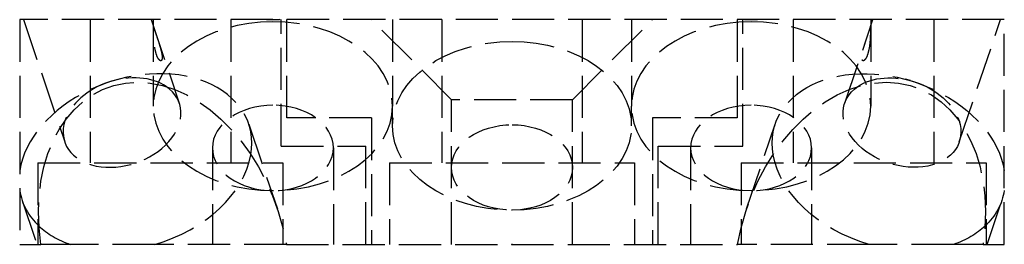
# Model space of a CAD drawing. Header units: millimetres. Extents: x -17.5 to 17.5, y 0 to 8.
import ezdxf

# ---------------------------------------------------------------- set-up
doc = ezdxf.new("R2010")
doc.units = ezdxf.units.MM
doc.header["$LTSCALE"] = 10
doc.linetypes.add('ALLCAD_Strich', pattern=[0.2, 0.15, -0.05])
doc.layers.add('BESCH_KONT_sich_schn_grun_2d', color=10, linetype='Continuous')

msp = doc.modelspace()

# ---------------------------------------------------------------- linework, layer by layer
at = {"layer": 'BESCH_KONT_sich_schn_grun_2d', "linetype": 'ALLCAD_Strich'}
for p, q in [((17.49999999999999, 8), (-17.50000000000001, 8)), ((-17.50000000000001, 8), (-17.50000000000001, 0)), ((-17.36914777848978, 8), (-15.90032964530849, 3.647946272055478)), ((-15.00000000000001, 7.999999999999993), (-15.00000000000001, 2.899999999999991)), ((-12.83085222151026, 8), (-11.82611284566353, 5.022994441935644)), ((-12.75, 8), (-12.75, 4.918881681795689)), ((-10.00000000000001, 7.999999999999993), (-10.00000000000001, 2.899999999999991)), ((-8.200000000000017, 3.5), (-8.200000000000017, 8)), ((-8.000000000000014, 4.5), (-8.000000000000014, 8)), ((-2.150000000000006, 5.149999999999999), (-5, 8)), ((-4.25, 8), (-4.25, 4.918881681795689)), ((-2.500000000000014, 7.999999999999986), (-2.500000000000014, 2.899999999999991)), ((2.150000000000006, 5.150000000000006), (5, 8)), ((2.499999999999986, 7.999999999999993), (2.499999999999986, 2.899999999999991)), ((4.25, 8), (4.25, 4.918881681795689)), ((7.999999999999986, 8), (7.999999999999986, 4.5)), ((8.199999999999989, 3.5), (8.199999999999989, 8)), ((9.999999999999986, 8), (9.999999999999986, 2.899999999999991)), ((11.82611284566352, 5.022994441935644), (12.83085222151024, 8)), ((12.75, 8), (12.75, 4.918881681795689)), ((14.99999999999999, 8), (14.99999999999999, 2.899999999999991)), ((15.90032964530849, 3.647946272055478), (17.36914777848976, 8)), ((17.49999999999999, 0), (17.49999999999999, 8)), ((-14.52735011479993, 5.706355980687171), (-14.70024861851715, 5.635625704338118)), ((-14.16564109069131, 5.82843277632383), (-13.98524240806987, 5.876940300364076)), ((14.1656410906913, 5.82843277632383), (13.98524240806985, 5.876940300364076)), ((14.52735011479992, 5.706355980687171), (14.70024861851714, 5.635625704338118)), ((-4.250000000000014, 4.221825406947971), (-4.250000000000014, 4.918881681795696)), ((2.149999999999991, 5.150000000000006), (-2.150000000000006, 5.150000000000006)), ((-2.150000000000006, 0), (-2.150000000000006, 5.149999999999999)), ((2.149999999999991, 0), (2.149999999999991, 5.150000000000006)), ((4.249999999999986, 4.221825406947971), (4.249999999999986, 4.918881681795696)), ((-9.36059355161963, 4.28479475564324), (-8.341053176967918, 1.26393438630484)), ((-5.000000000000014, 4.5), (-8.000000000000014, 4.5)), ((-5.000000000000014, 4.5), (-5.000000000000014, 0)), ((7.999999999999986, 4.5), (5, 4.5)), ((5, 4.5), (4.999999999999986, 0)), ((8.341053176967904, 1.26393438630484), (9.360593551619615, 4.28479475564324)), ((-10.65000000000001, 3.433957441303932), (-10.65000000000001, 0)), ((-8.200000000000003, 3.5), (-5.200000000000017, 3.5)), ((-6.350000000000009, 3.433957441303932), (-6.350000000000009, 0)), ((-5.200000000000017, -1.4210854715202e-14), (-5.200000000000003, 3.5)), ((5.199999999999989, 3.5), (8.199999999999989, 3.5)), ((5.199999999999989, 0), (5.199999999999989, 3.5)), ((6.349999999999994, 3.433957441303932), (6.349999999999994, 0)), ((10.64999999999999, 3.433957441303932), (10.64999999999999, 0)), ((-16.85000000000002, 2.899999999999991), (-8.15000000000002, 2.899999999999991)), ((-16.85000000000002, 2.899999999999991), (-16.85000000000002, -1.4210854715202e-14)), ((-8.15000000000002, 2.899999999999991), (-8.15000000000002, -1.4210854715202e-14)), ((-4.350000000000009, 2.899999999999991), (4.34999999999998, 2.899999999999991)), ((-4.350000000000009, 2.899999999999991), (-4.350000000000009, 0)), ((4.34999999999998, 2.900000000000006), (4.34999999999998, 0)), ((8.149999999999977, 2.900000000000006), (16.84999999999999, 2.900000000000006)), ((8.149999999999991, 2.899999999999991), (8.149999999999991, 0)), ((16.84999999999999, 2.900000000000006), (16.84999999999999, 0)), ((-17.41427792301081, 1.566676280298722), (-16.88552467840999, 0)), ((16.88552467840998, 0), (17.4142779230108, 1.566676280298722)), ((-17.50000000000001, 0), (-16.74603914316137, 0)), ((-15.69707698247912, 0), (-16.74603914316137, 0)), ((-8.020252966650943, 0), (-12.69782592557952, 0)), ((-8.020252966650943, 0), (8.02025296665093, 0)), ((-0.007131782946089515, 0.004999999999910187), (-0.0098449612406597, 0.004999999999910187)), ((-0.0098449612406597, 0.004999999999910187), (-0.0098449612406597, -8.526512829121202e-14)), ((-0.008139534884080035, 0.004999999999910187), (-0.008139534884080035, -8.526512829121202e-14)), ((-0.006356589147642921, 0.004999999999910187), (-0.007131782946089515, 0.004999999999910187)), ((-0.007131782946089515, 0.004999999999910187), (-0.007131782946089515, -8.526512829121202e-14)), ((-0.006976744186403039, 0.004999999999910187), (-0.006976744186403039, -8.526512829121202e-14)), ((-0.006511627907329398, 0.004999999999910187), (-0.006511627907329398, -8.526512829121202e-14)), ((-0.006356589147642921, 0.004999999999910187), (-0.006356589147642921, -8.526512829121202e-14)), ((-0.006356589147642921, 0.004999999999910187), (-0.003643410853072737, 0.004999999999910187)), ((-0.005348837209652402, 0.004999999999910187), (-0.005348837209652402, -8.526512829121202e-14)), ((-0.003643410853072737, 0.004999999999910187), (-0.003643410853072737, -8.526512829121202e-14)), ((0.001007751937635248, 0.004999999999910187), (-0.002713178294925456, 0.004999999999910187)), ((-0.002713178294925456, 0.004999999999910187), (-0.002713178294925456, -8.526512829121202e-14)), ((-0.001007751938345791, 0.004999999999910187), (-0.001007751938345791, -8.526512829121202e-14)), ((-0.000987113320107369, -8.526512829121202e-14), (-0.000987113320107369, 0.004999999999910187)), ((0.000563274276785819, 0.004999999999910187), (0.000563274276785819, -8.526512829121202e-14)), ((0.001007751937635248, 0.004999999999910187), (0.003178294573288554, 0.004999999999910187)), ((0.001007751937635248, 0.004999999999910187), (0.001007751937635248, -8.526512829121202e-14)), ((0.00149350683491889, 0.004999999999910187), (0.00149350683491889, -8.526512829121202e-14)), ((0.003178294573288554, 0.004999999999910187), (0.003178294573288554, -8.526512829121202e-14)), ((0.006666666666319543, 0.004999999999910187), (0.003953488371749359, 0.004999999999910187)), ((0.003953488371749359, 0.004999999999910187), (0.003953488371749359, -8.526512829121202e-14)), ((0.005658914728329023, 0.004999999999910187), (0.005658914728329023, -8.526512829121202e-14)), ((0.007441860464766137, 0.004999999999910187), (0.006666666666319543, 0.004999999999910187)), ((0.006666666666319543, 0.004999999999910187), (0.006666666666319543, -8.526512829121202e-14)), ((0.006821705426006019, 0.004999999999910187), (0.006821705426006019, -8.526512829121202e-14)), ((0.00728682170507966, 0.004999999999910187), (0.00728682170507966, -8.526512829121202e-14)), ((0.007441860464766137, 0.004999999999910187), (0.007441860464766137, -8.526512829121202e-14)), ((0.007441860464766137, 0.004999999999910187), (0.01015503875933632, 0.004999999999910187)), ((0.008449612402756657, 0.004999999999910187), (0.008449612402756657, -8.526512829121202e-14)), ((0.01015503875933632, 0.004999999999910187), (0.01015503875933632, -8.526512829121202e-14)), ((12.69782592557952, 0), (8.02025296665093, 0)), ((16.74603914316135, 0), (15.6970769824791, 0)), ((16.74603914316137, 0), (17.49999999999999, 0))]:
    msp.add_line(p, q, dxfattribs=at)
at = {"layer": 'BESCH_KONT_sich_schn_grun_2d', "linetype": 'ALLCAD_Strich', "extrusion": (0, 0, -1)}
for centre, major_axis, ratio, start_param, end_param in [((-8.5, 4.918881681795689), (-4.25, 0), 0.7071067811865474, 1.570796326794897, 7.853981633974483), ((-8.500000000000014, 11.00000000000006), (-4.250000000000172, 3.58046925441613e-15), 0.7071067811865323, -1.62965383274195, -1.511938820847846), ((8.5, 4.918881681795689), (-4.25, 0), 0.7071067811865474, 1.570796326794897, 7.853981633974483), ((8.5, 11.00000000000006), (-4.250000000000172, 3.58046925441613e-15), 0.7071067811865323, -1.62965383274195, -1.511938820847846), ((13.3874357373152, 2.925735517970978), (-4.026842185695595, 1.359059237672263), 0.7057065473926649, -0.3612079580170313, 2.793666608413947), ((13.863221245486, 4.335470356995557), (2.037108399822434, -0.6875240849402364), 0.705706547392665, -2.653317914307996, -1.570796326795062), ((-12.36789536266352, -0.09512485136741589), (-1.925813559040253, 5.706114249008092), 0.7057065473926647, -1.320758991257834, 1.78839813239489), ((12.3678953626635, -0.09512485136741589), (1.925813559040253, 5.706114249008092), 0.7057065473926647, -1.78839813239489, 1.320758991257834), ((13.863221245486, 4.335470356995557), (2.037108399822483, -0.6875240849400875), 0.7057065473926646, -0.4882747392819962, 3.629867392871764), ((13.863221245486, 4.335470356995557), (2.03710839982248, -0.6875240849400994), 0.7057065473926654, -1.570796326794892, -0.4882747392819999), ((-8.5, 3.433957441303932), (-2.150000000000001, 0), 0.7071067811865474, 1.570796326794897, 7.853981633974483), ((8.5, 3.433957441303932), (-2.150000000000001, 0), 0.7071067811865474, 1.570796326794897, 7.853981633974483), ((13.3874357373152, 2.925735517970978), (-4.026842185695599, 1.359059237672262), 0.7057065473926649, -1.637242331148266, -0.3612079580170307), ((13.38743573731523, 2.925735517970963), (4.026842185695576, -1.359059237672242), 0.7057065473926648, -0.1197130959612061, 0.3612079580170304)]:
    msp.add_ellipse(centre, major_axis=major_axis, ratio=ratio, start_param=start_param, end_param=end_param, dxfattribs=at)
at = {"layer": 'BESCH_KONT_sich_schn_grun_2d', "linetype": 'ALLCAD_Strich'}
for centre, major_axis, ratio, start_param, end_param in [((-1.4210854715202e-14, 4.221825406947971), (-4.25, 0), 0.7071067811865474, -1.570796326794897, 4.71238898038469), ((-13.38743573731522, 2.925735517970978), (4.026842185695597, 1.359059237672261), 0.7057065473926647, -0.3612079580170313, 2.793666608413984), ((-13.86322124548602, 4.335470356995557), (-2.037108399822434, -0.6875240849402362), 0.705706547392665, -2.653317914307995, -1.570796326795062), ((-13.86322124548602, 4.335470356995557), (-2.037108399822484, -0.6875240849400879), 0.7057065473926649, -0.4882747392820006, 3.629867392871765), ((-13.86322124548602, 4.335470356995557), (-2.03710839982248, -0.687524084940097), 0.7057065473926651, -1.570796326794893, -0.4882747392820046), ((-1.4210854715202e-14, 2.736901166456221), (-2.150000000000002, 0), 0.7071067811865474, -1.570796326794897, 4.71238898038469), ((-13.38743573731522, 2.925735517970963), (4.026842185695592, 1.359059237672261), 0.7057065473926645, -1.637242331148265, -0.3612079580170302), ((-13.38743573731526, 2.925735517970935), (-4.026842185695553, -1.359059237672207), 0.7057065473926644, -0.119713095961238, 0.361207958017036), ((-13.38743573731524, 2.925735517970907), (-4.026842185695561, -1.359059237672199), 0.705706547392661, 0.3612079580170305, 0.7450585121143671)]:
    msp.add_ellipse(centre, major_axis=major_axis, ratio=ratio, start_param=start_param, end_param=end_param, dxfattribs=at)
at = {"layer": 'BESCH_KONT_sich_schn_grun_2d', "linetype": 'ALLCAD_Strich', "extrusion": (0, 0, -0.9999999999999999)}
msp.add_ellipse((13.38743573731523, 2.925735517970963), major_axis=(4.026842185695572, -1.359059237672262), ratio=0.7057065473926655, start_param=0.3612079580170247, end_param=0.7450585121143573, dxfattribs=at)
at = {"layer": 'BESCH_KONT_sich_schn_grun_2d', "linetype": 'ALLCAD_Strich'}
for points, knots in [([(-12.63941734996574, 7.432711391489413), (-12.66444349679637, 7.506862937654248), (-12.68647123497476, 7.572897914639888), (-12.71024233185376, 7.636387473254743), (-12.71672760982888, 7.651728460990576), (-12.72705670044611, 7.667537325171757), (-12.73091690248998, 7.668075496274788), (-12.73564753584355, 7.652811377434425), (-12.7371998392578, 7.641267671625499), (-12.73918580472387, 7.605968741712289), (-12.73963817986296, 7.58212281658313), (-12.73963817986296, 7.529216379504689), (-12.73919700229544, 7.496374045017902), (-12.73722103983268, 7.42438882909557), (-12.73566639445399, 7.385282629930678), (-12.73088574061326, 7.294677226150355), (-12.72698343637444, 7.240036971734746), (-12.71656839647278, 7.132044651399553), (-12.71003862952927, 7.078708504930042), (-12.68617705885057, 6.925203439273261), (-12.66414687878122, 6.831976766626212), (-12.6143912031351, 6.684552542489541), (-12.58299352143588, 6.620059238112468), (-12.53485604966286, 6.560578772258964), (-12.5187284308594, 6.546824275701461), (-12.48853713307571, 6.534283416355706), (-12.47446983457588, 6.535424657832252), (-12.45491588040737, 6.553127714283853), (-12.4475669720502, 6.565625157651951), (-12.43761147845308, 6.602235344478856), (-12.43506387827, 6.626426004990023), (-12.43506387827, 6.679332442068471), (-12.43755128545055, 6.711838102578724), (-12.44746469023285, 6.782517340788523), (-12.45483792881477, 6.820666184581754), (-12.47459864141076, 6.908806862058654), (-12.48879148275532, 6.961753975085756), (-12.51915250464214, 7.066464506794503), (-12.53532546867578, 7.118214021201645), (-12.58347286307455, 7.267723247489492), (-12.61468782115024, 7.359438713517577), (-12.63941734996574, 7.432711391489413)], [0, 0, 0, 0, 0.03313777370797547, 0.03313777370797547, 0.0497066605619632, 0.0497066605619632, 0.06627554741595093, 0.06627554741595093, 0.07757251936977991, 0.07757251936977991, 0.08886949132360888, 0.08886949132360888, 0.1000188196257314, 0.1000188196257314, 0.111168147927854, 0.111168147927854, 0.1275406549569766, 0.1275406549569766, 0.1439131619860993, 0.1439131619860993, 0.1766581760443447, 0.1766581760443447, 0.2097959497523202, 0.2097959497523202, 0.226364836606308, 0.226364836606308, 0.2429337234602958, 0.2429337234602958, 0.2542306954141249, 0.2542306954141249, 0.2655276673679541, 0.2655276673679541, 0.276676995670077, 0.276676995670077, 0.2878263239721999, 0.2878263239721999, 0.3041988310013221, 0.3041988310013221, 0.3205713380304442, 0.3205713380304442, 0.3533163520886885, 0.3533163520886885, 0.3533163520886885, 0.3533163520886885]), ([(12.63941734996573, 7.432711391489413), (12.61468782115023, 7.359438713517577), (12.58347286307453, 7.267723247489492), (12.53532546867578, 7.118214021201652), (12.51915250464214, 7.066464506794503), (12.4887914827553, 6.961753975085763), (12.47459864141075, 6.908806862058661), (12.45483792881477, 6.820666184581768), (12.44746469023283, 6.782517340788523), (12.43755128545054, 6.711838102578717), (12.43506387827, 6.679332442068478), (12.43506387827, 6.626426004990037), (12.43761147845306, 6.602235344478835), (12.44756697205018, 6.56562515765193), (12.45491588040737, 6.553127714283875), (12.4744698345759, 6.535424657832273), (12.48853713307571, 6.534283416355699), (12.51872843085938, 6.546824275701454), (12.53485604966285, 6.560578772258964), (12.58299352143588, 6.620059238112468), (12.6143912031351, 6.684552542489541), (12.66414687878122, 6.831976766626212), (12.68617705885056, 6.925203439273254), (12.71003862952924, 7.07870850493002), (12.71656839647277, 7.132044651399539), (12.72698343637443, 7.240036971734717), (12.73088574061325, 7.294677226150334), (12.73566639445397, 7.385282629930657), (12.73722103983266, 7.424388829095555), (12.73919700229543, 7.496374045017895), (12.73963817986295, 7.529216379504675), (12.73963817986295, 7.582122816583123), (12.73918580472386, 7.605968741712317), (12.73719983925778, 7.641267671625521), (12.73564753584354, 7.652811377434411), (12.73091690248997, 7.668075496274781), (12.7270567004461, 7.66753732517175), (12.71672760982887, 7.651728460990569), (12.71024233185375, 7.636387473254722), (12.68647123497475, 7.57289791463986), (12.66444349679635, 7.506862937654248), (12.63941734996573, 7.432711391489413)], [0, 0, 0, 0, 0.03274501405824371, 0.03274501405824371, 0.04911752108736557, 0.04911752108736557, 0.06549002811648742, 0.06549002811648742, 0.07663935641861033, 0.07663935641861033, 0.08778868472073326, 0.08778868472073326, 0.09908565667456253, 0.09908565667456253, 0.1103826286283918, 0.1103826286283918, 0.1269515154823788, 0.1269515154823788, 0.1435204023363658, 0.1435204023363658, 0.1766581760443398, 0.1766581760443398, 0.2094031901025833, 0.2094031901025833, 0.225775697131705, 0.225775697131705, 0.2421482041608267, 0.2421482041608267, 0.2532975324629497, 0.2532975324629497, 0.2644468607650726, 0.2644468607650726, 0.275743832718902, 0.275743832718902, 0.2870408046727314, 0.2870408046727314, 0.3036096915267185, 0.3036096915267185, 0.3201785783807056, 0.3201785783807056, 0.3533163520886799, 0.3533163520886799, 0.3533163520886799, 0.3533163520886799])]:
    msp.add_open_spline(points, degree=3, knots=knots, dxfattribs=at)
for points, weights in [([(-12.69782592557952, 0), (-14.32819289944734, 0), (-15.69707698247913, 0)], [1.057817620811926, 1.061688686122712, 1.057817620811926]), ([(15.69707698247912, 0), (14.32819289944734, 0), (12.69782592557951, 0)], [1.057817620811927, 1.061688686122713, 1.057817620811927])]:
    msp.add_rational_spline(points, weights, degree=2, dxfattribs=at)

doc.saveas('drawing.dxf')
